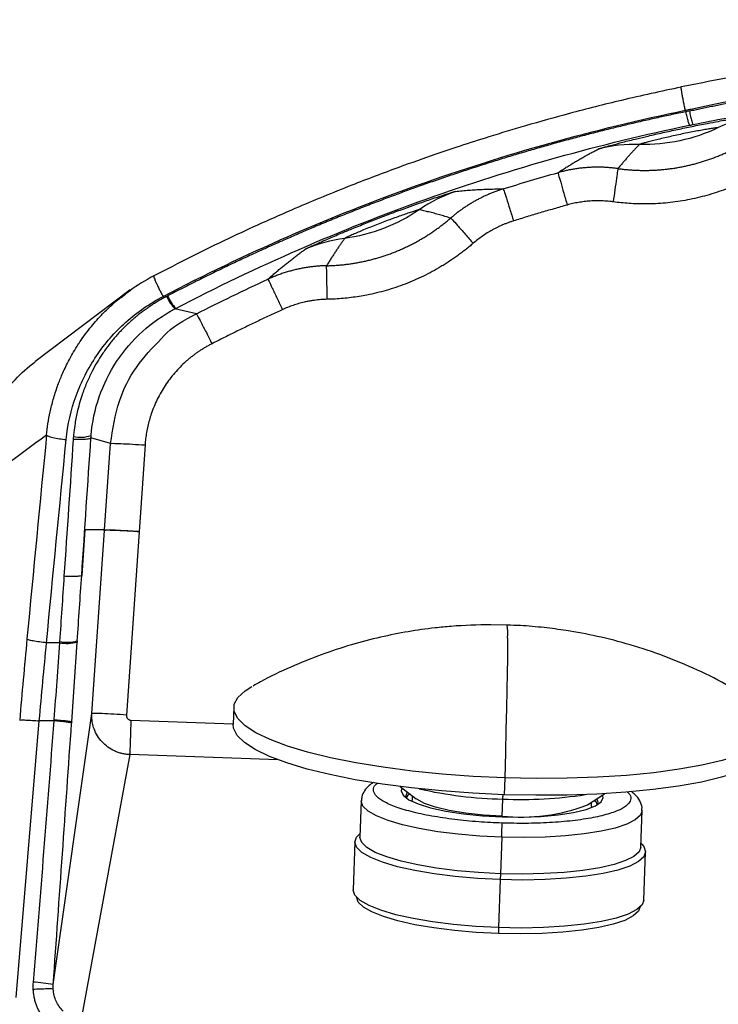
# Model space of a CAD drawing. Header units: millimetres. Extents: x 0 to 1118, y 0 to 864.
# Tile 41 of 67: x 508 to 579, y 466 to 565. Entities that reach past the tile are written whole.
import ezdxf

# ---------------------------------------------------------------- set-up
doc = ezdxf.new("R2010")
doc.units = ezdxf.units.MM
doc.layers.add('DIMENSIONS', color=140, linetype='Continuous', lineweight=25)
doc.styles.add('SLDTEXTSTYLE0', font='TXT', dxfattribs={"width": 0.75})
doc.dimstyles.new('SLDDIMSTYLE0', dxfattribs={"dimtxt": 10, "dimasz": 10, "dimexe": 0, "dimexo": 0.0625, "dimgap": 2.5, "dimtad": 0, "dimtih": 1, "dimtoh": 1, "dimdec": 1, "dimrnd": 1e-09, "dimzin": 4, "dimdsep": 46, "dimtxsty": 'SLDTEXTSTYLE0', "dimsah": 1, "dimcen": 0.09, "dimadec": 0, "dimazin": 1, "dimtfac": 1, "dimtdec": 1, "dimtofl": 0, "dimtmove": 0, "dimatfit": 3, "dimfxl": 0, "dimfrac": 2, "dimtolj": 1, "dimtzin": 12, "dimarcsym": 0})

# ---------------------------------------------------------------- blocks, each defined once
blk = doc.blocks.new('_D')
at = {"layer": 'DIMENSIONS'}
for p, q in [((182.515, 524.094), (182.515, 580.423)), ((592.475, 515.809), (592.475, 580.423)), ((370.87, 578.72), (367.823, 578.72)), ((367.823, 578.72), (367.823, 562.845)), ((404.12, 578.72), (407.167, 578.72)), ((407.167, 578.72), (407.167, 562.845)), ((182.515, 577.248), (362.746, 577.248)), ((592.475, 577.248), (412.244, 577.248)), ((367.823, 562.845), (370.87, 562.845)), ((407.167, 562.845), (404.12, 562.845))]:
    blk.add_line(p, q, dxfattribs=at)
for points in [[(182.515, 577.248), (192.515, 575.71), (192.515, 578.786)], [(592.475, 577.248), (582.475, 578.786), (582.475, 575.71)]]:
    blk.add_solid(points, dxfattribs=at)
at = {"layer": 'DIMENSIONS', "char_height": 10, "attachment_point": 1, "style": 'SLDTEXTSTYLE0'}
for s, insert in [('410.0', (370.87, 593.642)), ('16.14', (370.87, 575.736))]:
    blk.add_mtext(s, dxfattribs=dict(at, insert=insert))
blk = doc.blocks.new('_D_1')
at = {"layer": 'DIMENSIONS'}
for p, q in [((156.971, 563.392), (156.971, 616.423)), ((616.971, 565.118), (616.971, 616.423)), ((370.346, 614.72), (367.299, 614.72)), ((367.299, 614.72), (367.299, 598.845)), ((403.596, 614.72), (406.642, 614.72)), ((406.642, 614.72), (406.642, 598.845)), ((156.971, 613.248), (362.222, 613.248)), ((616.971, 613.248), (411.719, 613.248)), ((367.299, 598.845), (370.346, 598.845)), ((406.642, 598.845), (403.596, 598.845))]:
    blk.add_line(p, q, dxfattribs=at)
for points in [[(156.971, 613.248), (166.971, 611.71), (166.971, 614.787)], [(616.971, 613.248), (606.971, 614.787), (606.971, 611.71)]]:
    blk.add_solid(points, dxfattribs=at)
at = {"layer": 'DIMENSIONS', "char_height": 10, "attachment_point": 1, "style": 'SLDTEXTSTYLE0'}
for s, insert in [('460.0', (370.346, 629.642)), ('18.11', (370.346, 611.736))]:
    blk.add_mtext(s, dxfattribs=dict(at, insert=insert))

msp = doc.modelspace()

# ---------------------------------------------------------------- linework, layer by layer
for p, q in [((519.687, 538.071), (510.021, 530.781)), ((526.384, 535.65), (524.212, 536.15)), ((517.689, 522.501), (515.693, 523.063)), ((517.084, 513.734), (517.689, 522.501)), ((521.18, 522.35), (520.574, 513.554)), ((515.083, 513.734), (514.759, 509.124)), ((516.985, 513.734), (515.083, 513.734)), ((515.8, 495.104), (517.081, 513.676)), ((516.985, 513.734), (517.084, 513.734)), ((517.081, 513.676), (516.985, 513.734)), ((520.574, 513.554), (519.291, 494.954)), ((557.896, 504.063), (556.24, 504.113)), ((512.514, 502.4), (512.507, 502.283)), ((514.31, 502.466), (514.302, 502.349)), ((512.507, 502.283), (511.195, 502.283)), ((530.176, 495.736), (530.117, 494.024)), ((511.874, 467.604), (515.8, 495.104)), ((519.748, 494.435), (530.118, 494.075)), ((508.104, 466.305), (510.46, 494.363)), ((511.926, 494.363), (510.46, 494.363)), ((513.745, 494.27), (513.736, 494.142)), ((519.629, 490.935), (514.721, 464.087)), ((534.666, 490.413), (519.629, 490.935)), ((557.66, 488.586), (557.6, 486.874)), ((547.042, 487.699), (548.685, 486.439)), ((548.274, 486.754), (548.259, 486.322)), ((557.379, 484.703), (557.466, 486.433)), ((566.031, 485.833), (567.758, 486.976)), ((543.104, 486.258), (542.974, 482.558)), ((548.277, 486.176), (548.259, 486.322)), ((566.448, 485.687), (566.42, 485.542)), ((566.448, 485.687), (566.463, 486.119)), ((557.377, 484.622), (557.379, 484.703)), ((571.457, 481.563), (571.586, 485.263)), ((542.987, 482.933), (542.883, 482.84)), ((557.345, 482.553), (557.216, 478.853)), ((542.458, 482.088), (542.288, 477.219)), ((571.568, 481.838), (571.47, 481.938)), ((571.77, 476.19), (571.94, 481.059)), ((557.216, 478.853), (557.199, 478.254)), ((557.199, 478.254), (557.029, 473.385)), ((557.026, 473.385), (557.005, 472.782))]:
    msp.add_line(p, q)
at = {"flags": 128}
for points in [[(557.94, 502.802), (557.935, 501.854), (557.922, 500.654), (557.9, 499.207), (557.868, 497.521), (557.829, 495.606), (557.78, 493.47), (557.724, 491.126), (557.66, 488.586)], [(557.66, 488.586), (554.469, 488.734), (551.321, 488.963), (548.26, 489.271), (545.325, 489.654), (542.557, 490.105), (539.993, 490.62), (537.668, 491.191), (535.614, 491.811), (533.858, 492.47), (532.423, 493.161), (531.33, 493.874), (530.593, 494.599), (530.222, 495.326), (530.222, 496.046), (530.593, 496.748), (531.33, 497.424), (532.018, 497.855)], [(583.453, 496.059), (583.989, 495.679), (584.726, 494.954), (585.097, 494.226), (585.097, 493.507), (584.726, 492.804), (583.989, 492.128), (582.896, 491.488), (581.462, 490.892), (579.705, 490.349), (577.651, 489.866), (575.326, 489.449), (572.762, 489.104), (569.995, 488.836), (567.06, 488.648), (563.998, 488.543), (560.85, 488.523), (557.66, 488.586)], [(557.6, 486.874), (554.409, 487.022), (551.262, 487.251), (548.2, 487.559), (545.265, 487.942), (542.497, 488.393), (539.933, 488.908), (537.609, 489.479), (535.554, 490.099), (533.798, 490.758), (532.364, 491.449), (531.27, 492.162), (530.533, 492.886), (530.162, 493.614), (530.117, 494.024)], [(585.083, 492.104), (585.037, 491.795), (584.666, 491.092), (583.929, 490.416), (582.836, 489.776), (581.402, 489.18), (579.646, 488.637), (577.591, 488.154), (575.266, 487.737), (572.703, 487.392), (569.935, 487.124), (567, 486.936), (563.938, 486.831), (560.791, 486.81), (557.6, 486.874)], [(547.225, 487.559), (547.142, 487.269), (547.338, 486.812), (547.921, 486.36), (548.868, 485.93), (550.142, 485.538), (551.694, 485.2), (553.465, 484.928), (555.387, 484.733), (557.386, 484.622)], [(547.771, 487.14), (547.624, 486.765), (547.692, 486.504)], [(548.023, 486.947), (547.796, 486.749), (547.666, 486.562)], [(557.379, 484.703), (555.489, 484.811), (553.68, 485.003), (552.034, 485.272), (550.621, 485.605), (549.503, 485.989), (548.73, 486.406), (548.685, 486.439)], [(557.386, 484.622), (559.384, 484.6), (561.306, 484.668), (563.077, 484.822), (564.629, 485.058), (565.903, 485.365), (566.85, 485.733), (567.433, 486.146), (567.63, 486.59), (567.566, 486.849)], [(567.026, 485.829), (567.113, 486.119), (566.992, 486.469)], [(557.345, 482.553), (555.117, 482.667), (552.944, 482.856), (550.879, 483.117), (548.974, 483.443), (547.274, 483.827), (545.823, 484.257), (544.655, 484.725), (543.8, 485.219), (543.278, 485.725), (543.103, 486.233), (543.104, 486.262)], [(567.056, 485.885), (566.91, 486.115), (566.726, 486.293)], [(571.586, 485.26), (571.411, 484.793), (570.89, 484.321), (570.034, 483.884), (568.867, 483.493), (567.415, 483.159), (565.716, 482.888), (563.81, 482.689), (561.746, 482.564), (559.573, 482.519), (557.345, 482.553)], [(557.199, 478.254), (554.893, 478.371), (552.643, 478.567), (550.506, 478.837), (548.534, 479.175), (546.775, 479.571), (545.273, 480.017), (544.064, 480.502), (543.179, 481.012), (542.639, 481.537), (542.457, 482.062), (542.639, 482.576), (542.883, 482.84)], [(557.216, 478.853), (554.988, 478.966), (552.815, 479.156), (550.75, 479.417), (548.845, 479.743), (547.145, 480.126), (545.694, 480.557), (544.526, 481.025), (543.671, 481.518), (543.149, 482.025), (542.974, 482.532), (542.974, 482.558)], [(571.568, 481.838), (571.759, 481.61), (571.94, 481.085), (571.759, 480.571), (571.219, 480.083), (570.333, 479.631), (569.125, 479.227), (567.622, 478.88), (565.863, 478.6), (563.891, 478.394), (561.754, 478.265), (559.505, 478.218), (557.199, 478.254)], [(571.457, 481.563), (571.282, 481.092), (570.76, 480.62), (569.905, 480.184), (568.737, 479.793), (567.286, 479.459), (565.587, 479.188), (563.681, 478.988), (561.617, 478.864), (559.444, 478.819), (557.216, 478.853)], [(557.029, 473.385), (554.723, 473.502), (552.473, 473.698), (550.336, 473.968), (548.364, 474.306), (546.605, 474.703), (545.103, 475.149), (543.894, 475.633), (543.009, 476.143), (542.469, 476.668), (542.287, 477.193), (542.288, 477.219)], [(557.005, 472.782), (554.753, 472.896), (552.558, 473.088), (550.471, 473.352), (548.546, 473.681), (546.828, 474.068), (545.362, 474.504), (544.182, 474.977), (543.318, 475.475), (542.79, 475.987), (542.613, 476.5), (542.614, 476.525)], [(571.396, 475.52), (571.219, 475.045), (570.692, 474.568), (569.828, 474.126), (568.648, 473.732), (567.181, 473.394), (565.464, 473.12), (563.538, 472.918), (561.452, 472.793), (559.256, 472.747), (557.005, 472.782)], [(571.77, 476.19), (571.589, 475.703), (571.049, 475.214), (570.163, 474.762), (568.955, 474.358), (567.452, 474.011), (565.693, 473.731), (563.721, 473.525), (561.584, 473.396), (559.335, 473.349), (557.029, 473.385)]]:
    msp.add_lwpolyline(points, dxfattribs=at)
for centre, radius, start, end in [((527.495, 539.207), 4.486, 203.43182, 222.94981), ((527.591, 539.254), 4.487, 203.40368, 222.91486), ((514.608, 526.443), 3.317, 258.00037, 289.43354), ((552.613, 503.264), 5.347, 355.04614, 8.84267), ((513.247, 506.879), 4.538, 260.71191, 283.54442), ((513.24, 506.769), 4.546, 260.71729, 283.51104), ((558.249, 528.068), 41.642, 257.11953, 268.92197), ((559.376, 528.598), 42.208, 267.40588, 278.7844), ((506.348, 488.846), 51.175, 357.29755, 357.79603), ((559.33, 503.458), 18.856, 264.06305, 290.81765), ((482.72, 485.39), 74.679, 357.82316, 358.92738), ((509.269, 454.757), 13.108, 78.53994, 87.56118)]:
    msp.add_arc(centre, radius, start, end)
for points, knots in [([(575.56, 558.698), (577.016, 558.989), (579.96, 559.578), (584.401, 560.328), (588.829, 560.976), (593.155, 561.503), (597.278, 561.91), (601.077, 562.2), (604.459, 562.388), (607.34, 562.492), (609.666, 562.534), (611.366, 562.532), (612.37, 562.51), (612.584, 562.487), (612.65, 562.48)], [0, 0, 0, 0, 0.0832126, 0.1682147, 0.2549021, 0.34407, 0.4343624, 0.5252143, 0.6157742, 0.7053522, 0.793487, 0.8789928, 0.9628835, 1, 1, 1, 1]), ([(575.965, 556.302), (576.161, 556.345), (576.557, 556.432), (577.157, 556.561), (577.769, 556.691), (578.393, 556.822), (579.028, 556.953), (579.674, 557.084), (580.331, 557.216), (580.998, 557.347), (581.675, 557.478), (582.363, 557.609), (583.059, 557.739), (583.765, 557.869), (584.48, 557.997), (585.202, 558.125), (585.933, 558.251), (586.672, 558.376), (587.417, 558.5), (588.169, 558.622), (588.927, 558.742), (589.914, 558.895), (591.183, 559.085), (592.779, 559.312), (594.532, 559.547), (597.235, 559.886), (599.906, 560.177), (602.901, 560.463), (605.377, 560.667), (607.837, 560.837), (609.814, 560.95), (611.092, 561.011), (611.895, 561.045), (612.374, 561.063), (612.811, 561.079), (613.204, 561.091), (613.554, 561.102), (613.862, 561.109), (614.128, 561.115), (614.353, 561.119), (614.539, 561.122), (614.684, 561.122), (614.794, 561.122), (614.835, 561.12), (614.856, 561.119)], [0, 0, 0, 0, 0.010271, 0.020738, 0.031401, 0.04226, 0.053313, 0.064562, 0.076004, 0.087639, 0.099466, 0.111485, 0.123695, 0.136097, 0.148691, 0.161478, 0.174457, 0.18763, 0.200996, 0.214555, 0.228308, 0.242253, 0.268596, 0.298566, 0.332163, 0.369387, 0.458423, 0.498922, 0.571346, 0.63834, 0.699905, 0.756022, 0.777559, 0.798877, 0.819976, 0.840856, 0.861518, 0.881962, 0.90219, 0.922202, 0.941992, 0.961557, 0.980894, 1, 1, 1, 1]), ([(576.375, 556.233), (576.57, 556.275), (576.963, 556.359), (577.555, 556.485), (578.155, 556.61), (578.761, 556.735), (579.373, 556.86), (579.991, 556.983), (580.616, 557.107), (581.246, 557.229), (581.882, 557.351), (582.523, 557.471), (584.066, 557.756), (586.596, 558.197), (589.419, 558.644), (591.702, 558.975), (593.935, 559.281), (596.673, 559.622), (599.776, 559.959), (602.682, 560.23), (605.346, 560.442), (607.756, 560.601), (609.827, 560.714), (611.573, 560.788), (612.951, 560.834), (613.766, 560.852), (614.211, 560.859), (614.44, 560.861), (614.629, 560.862), (614.777, 560.861), (614.889, 560.859), (614.931, 560.857), (614.952, 560.856)], [0, 0, 0, 0, 0.010267, 0.020645, 0.031136, 0.041739, 0.052454, 0.063281, 0.074221, 0.085274, 0.096438, 0.107715, 0.119103, 0.178018, 0.242361, 0.272877, 0.305552, 0.369576, 0.434219, 0.499191, 0.564175, 0.628853, 0.695008, 0.756262, 0.819617, 0.880057, 0.90054, 0.920836, 0.940937, 0.960836, 0.980526, 1, 1, 1, 1]), ([(575.549, 558.656), (573.525, 558.219), (569.732, 557.399), (564.47, 556.058), (559.995, 554.809), (556.297, 553.691), (553.275, 552.722), (550.229, 551.698), (546.563, 550.399), (541.785, 548.586), (536.017, 546.209), (529.293, 543.193), (524.583, 540.791), (522.06, 539.505)], [0, 0, 0, 0, 0.10885, 0.204011, 0.285466, 0.353205, 0.407227, 0.45247, 0.522296, 0.611957, 0.721457, 0.850805, 1, 1, 1, 1]), ([(575.55, 558.655), (575.55, 558.656), (575.547, 558.699), (575.554, 558.698), (575.56, 558.698)], [0, 0, 0, 0, 0.02469, 1, 1, 1, 1]), ([(575.965, 556.302), (575.936, 556.434), (575.877, 556.709), (575.79, 557.141), (575.707, 557.575), (575.636, 557.975), (575.584, 558.302), (575.553, 558.541), (575.551, 558.618), (575.55, 558.655)], [0, 0, 0, 0, 0.128896, 0.268033, 0.414946, 0.56608, 0.717214, 0.864126, 1, 1, 1, 1]), ([(576.72, 554.856), (578.97, 555.317), (581.237, 555.738), (585.707, 556.484), (587.909, 556.809), (592.164, 557.363), (594.217, 557.592), (598.103, 557.966), (599.936, 558.11), (603.32, 558.329), (604.87, 558.404), (607.628, 558.504), (608.835, 558.529), (610.85, 558.547), (611.657, 558.541), (612.82, 558.511), (613.175, 558.488), (613.287, 558.461)], [0, 0, 0, 0, 0.125, 0.125, 0.25, 0.25, 0.375, 0.375, 0.5, 0.5, 0.625, 0.625, 0.75, 0.75, 0.875, 0.875, 1, 1, 1, 1]), ([(523.002, 537.413), (531.322, 541.763), (539.949, 545.537), (557.659, 551.855), (566.745, 554.4), (575.965, 556.302)], [0, 0, 0, 0, 0.5, 0.5, 1, 1, 1, 1]), ([(576.035, 556.159), (575.559, 556.06), (574.606, 555.861), (573.174, 555.549), (571.737, 555.226), (570.293, 554.89), (568.844, 554.541), (567.39, 554.18), (565.93, 553.806), (564.465, 553.419), (562.994, 553.018), (561.519, 552.605), (560.039, 552.178), (558.554, 551.737), (557.065, 551.282), (555.571, 550.813), (554.073, 550.331), (552.57, 549.834), (551.064, 549.322), (549.554, 548.796), (548.041, 548.255), (546.523, 547.699), (545.003, 547.128), (543.479, 546.542), (541.953, 545.941), (540.423, 545.324), (538.891, 544.691), (537.357, 544.043), (535.82, 543.379), (534.282, 542.698), (532.741, 542.001), (531.199, 541.288), (529.655, 540.559), (528.11, 539.812), (526.564, 539.049), (525.016, 538.27), (523.988, 537.738), (523.473, 537.471)], [0, 0, 0, 0, 0.025996, 0.052143, 0.078443, 0.104895, 0.131498, 0.158253, 0.185159, 0.212216, 0.239425, 0.266785, 0.294297, 0.32196, 0.349775, 0.377742, 0.40586, 0.434129, 0.462549, 0.491122, 0.519845, 0.54872, 0.577746, 0.606924, 0.636253, 0.665733, 0.695365, 0.725147, 0.755081, 0.785167, 0.815403, 0.845792, 0.876331, 0.907022, 0.937864, 0.968857, 1, 1, 1, 1]), ([(567.163, 552.378), (567.169, 552.38), (567.181, 552.386), (567.212, 552.398), (567.254, 552.412), (567.307, 552.43), (567.372, 552.45), (567.449, 552.474), (567.538, 552.501), (567.64, 552.53), (567.754, 552.563), (568.01, 552.636), (568.56, 552.787), (569.602, 553.061), (570.886, 553.381), (572.271, 553.712), (573.661, 554.03), (575.172, 554.36), (576.687, 554.674), (578.087, 554.95), (579.486, 555.213), (580.789, 555.443), (581.851, 555.618), (582.45, 555.709), (582.761, 555.753), (582.936, 555.777), (583.076, 555.795), (583.181, 555.806), (583.256, 555.813), (583.281, 555.813), (583.293, 555.813)], [0, 0, 0, 0, 0.011849, 0.023841, 0.035976, 0.048254, 0.060675, 0.073243, 0.085957, 0.098822, 0.111839, 0.125012, 0.178062, 0.250093, 0.323199, 0.375119, 0.439615, 0.500005, 0.560423, 0.624889, 0.676918, 0.749921, 0.822036, 0.874994, 0.896866, 0.918309, 0.939336, 0.959957, 0.980177, 1, 1, 1, 1]), ([(576.399, 554.789), (576.39, 554.79), (576.375, 554.819), (576.331, 554.946), (576.302, 555.044), (576.234, 555.299), (576.195, 555.455), (576.115, 555.796), (576.074, 555.979), (576.035, 556.159)], [0, 0, 0, 0, 0.25, 0.25, 0.5, 0.5, 0.75, 0.75, 1, 1, 1, 1]), ([(576.375, 556.233), (576.417, 556.036), (576.46, 555.84), (576.541, 555.488), (576.578, 555.332), (576.64, 555.086), (576.666, 554.996), (576.702, 554.881), (576.714, 554.856), (576.72, 554.856)], [0, 0, 0, 0, 0.25, 0.25, 0.5, 0.5, 0.75, 0.75, 1, 1, 1, 1]), ([(524.304, 536.198), (532.492, 540.476), (540.98, 544.188), (558.399, 550.406), (567.331, 552.913), (576.399, 554.789)], [0, 0, 0, 0, 0.5, 0.5, 1, 1, 1, 1]), ([(579.308, 554.538), (579.303, 554.538), (579.294, 554.539), (579.267, 554.537), (579.23, 554.533), (579.183, 554.528), (579.127, 554.521), (579.061, 554.513), (578.985, 554.502), (578.819, 554.478), (578.509, 554.431), (577.982, 554.343), (577.371, 554.235), (576.704, 554.11), (576.002, 553.972), (575.277, 553.821), (574.563, 553.665), (573.858, 553.503), (573.206, 553.348), (572.601, 553.196), (572.09, 553.064), (571.755, 552.971), (571.553, 552.914), (571.436, 552.878), (571.353, 552.851), (571.332, 552.842), (571.321, 552.837)], [0, 0, 0, 0, 0.017303, 0.034526, 0.051682, 0.068787, 0.085856, 0.102904, 0.119948, 0.137003, 0.2025, 0.266733, 0.327151, 0.386066, 0.443971, 0.499977, 0.558244, 0.613901, 0.675176, 0.733264, 0.799494, 0.863035, 0.897149, 0.930992, 0.965535, 1, 1, 1, 1]), ([(579.308, 554.538), (578.07, 553.943), (576.761, 553.495), (574.073, 552.923), (572.695, 552.798), (571.321, 552.837)], [0, 0, 0, 0, 0.5, 0.5, 1, 1, 1, 1]), ([(563.038, 549.968), (563.165, 550.05), (563.414, 550.212), (563.795, 550.453), (564.174, 550.689), (564.551, 550.918), (564.926, 551.143), (565.301, 551.361), (565.673, 551.575), (566.045, 551.783), (566.416, 551.985), (566.785, 552.182), (567.039, 552.313), (567.163, 552.378)], [0, 0, 0, 0, 0.107278, 0.211283, 0.312013, 0.40947, 0.503652, 0.594561, 0.682196, 0.766557, 0.847644, 0.925459, 1, 1, 1, 1]), ([(569.125, 550.387), (569.268, 550.369), (569.555, 550.331), (569.986, 550.287), (570.418, 550.252), (570.852, 550.226), (571.287, 550.21), (571.723, 550.203), (572.16, 550.205), (572.598, 550.218), (573.035, 550.24), (573.473, 550.271), (573.911, 550.313), (574.348, 550.364), (574.785, 550.425), (575.221, 550.496), (575.656, 550.576), (576.09, 550.666), (576.522, 550.767), (576.953, 550.877), (577.382, 550.996), (577.809, 551.126), (578.233, 551.265), (578.655, 551.414), (579.074, 551.573), (579.49, 551.742), (579.903, 551.92), (580.312, 552.107), (580.717, 552.305), (581.119, 552.511), (581.516, 552.727), (581.91, 552.952), (582.167, 553.11), (582.296, 553.189)], [0, 0, 0, 0, 0.031489, 0.063028, 0.094619, 0.126262, 0.157956, 0.189701, 0.221497, 0.253344, 0.285243, 0.317193, 0.349195, 0.381248, 0.413352, 0.445507, 0.477714, 0.509972, 0.542281, 0.574642, 0.607054, 0.639517, 0.672032, 0.704598, 0.737215, 0.769883, 0.802603, 0.835374, 0.868197, 0.901071, 0.933996, 0.966972, 1, 1, 1, 1]), ([(571.321, 552.837), (571.245, 552.759), (571.087, 552.599), (570.857, 552.356), (570.622, 552.103), (570.383, 551.841), (570.14, 551.568), (569.892, 551.287), (569.64, 550.995), (569.383, 550.694), (569.212, 550.491), (569.125, 550.387)], [0, 0, 0, 0, 0.091968, 0.188722, 0.290261, 0.396586, 0.507697, 0.623593, 0.744276, 0.869745, 1, 1, 1, 1]), ([(569.125, 550.387), (569.001, 550.404), (568.75, 550.436), (568.369, 550.473), (567.983, 550.501), (567.591, 550.519), (567.194, 550.527), (566.792, 550.525), (566.385, 550.511), (565.975, 550.486), (565.561, 550.45), (565.145, 550.401), (564.726, 550.34), (564.305, 550.267), (563.882, 550.181), (563.459, 550.083), (563.179, 550.007), (563.038, 549.968)], [0, 0, 0, 0, 0.061375, 0.123592, 0.186636, 0.250492, 0.315139, 0.380559, 0.446729, 0.513627, 0.581228, 0.649504, 0.71843, 0.787973, 0.858105, 0.928792, 1, 1, 1, 1]), ([(569.125, 550.388), (569.123, 550.377), (569.11, 550.296), (569.061, 549.958), (569.024, 549.701), (568.933, 549.049), (568.878, 548.656), (568.765, 547.836), (568.706, 547.411), (568.652, 547.012)], [0, 0, 0, 0, 0.25, 0.25, 0.5, 0.5, 0.75, 0.75, 1, 1, 1, 1]), ([(563.038, 549.968), (563.042, 549.964), (563.066, 549.89), (563.163, 549.568), (563.236, 549.319), (563.419, 548.684), (563.529, 548.3), (563.757, 547.497), (563.874, 547.08), (563.983, 546.69)], [0, 0, 0, 0, 0.25, 0.25, 0.5, 0.5, 0.75, 0.75, 1, 1, 1, 1]), ([(584.139, 550.306), (583.995, 550.218), (583.708, 550.042), (583.269, 549.791), (582.827, 549.548), (582.379, 549.315), (581.927, 549.092), (581.469, 548.879), (581.007, 548.676), (580.075, 548.289), (578.645, 547.785), (576.69, 547.28), (574.698, 546.945), (573.086, 546.816), (571.875, 546.792), (571.067, 546.804), (570.261, 546.844), (569.455, 546.911), (568.919, 546.979), (568.652, 547.012)], [0, 0, 0, 0, 0.031334, 0.06262, 0.093871, 0.125102, 0.156329, 0.187565, 0.218825, 0.250124, 0.375058, 0.499971, 0.624856, 0.749764, 0.799832, 0.84983, 0.899817, 0.949854, 1, 1, 1, 1]), ([(537.429, 542.207), (537.435, 542.211), (537.446, 542.218), (537.475, 542.235), (537.514, 542.256), (537.564, 542.281), (537.624, 542.311), (537.696, 542.346), (537.779, 542.386), (537.874, 542.431), (537.982, 542.481), (538.221, 542.592), (538.737, 542.825), (539.714, 543.254), (540.92, 543.766), (542.223, 544.304), (543.533, 544.831), (544.959, 545.388), (546.391, 545.931), (547.717, 546.419), (549.044, 546.893), (550.283, 547.321), (551.294, 547.657), (551.867, 547.84), (552.163, 547.932), (552.331, 547.983), (552.466, 548.022), (552.568, 548.05), (552.641, 548.068), (552.665, 548.072), (552.677, 548.074)], [0, 0, 0, 0, 0.011849, 0.02384, 0.035975, 0.048253, 0.060675, 0.073243, 0.085959, 0.098824, 0.111843, 0.125017, 0.17807, 0.250101, 0.32323, 0.375124, 0.439625, 0.500005, 0.560428, 0.624884, 0.676978, 0.749914, 0.822119, 0.874988, 0.896871, 0.918321, 0.939351, 0.95997, 0.980186, 1, 1, 1, 1]), ([(557.501, 548.328), (557.374, 548.287), (557.121, 548.206), (556.746, 548.071), (556.376, 547.928), (556.011, 547.776), (555.653, 547.615), (555.3, 547.446), (554.954, 547.268), (554.615, 547.083), (554.283, 546.89), (553.958, 546.691), (553.64, 546.484), (553.33, 546.272), (553.028, 546.053), (552.734, 545.828), (552.447, 545.599), (552.262, 545.442), (552.17, 545.363)], [0, 0, 0, 0, 0.065101, 0.129962, 0.194557, 0.258863, 0.322856, 0.386511, 0.449808, 0.512724, 0.575238, 0.637331, 0.698982, 0.760173, 0.820887, 0.881106, 0.940816, 1, 1, 1, 1]), ([(552.677, 548.074), (552.787, 548.086), (553.012, 548.11), (553.343, 548.142), (553.676, 548.172), (554.011, 548.198), (554.349, 548.223), (554.689, 548.244), (555.032, 548.263), (555.377, 548.28), (555.725, 548.295), (556.076, 548.306), (556.429, 548.315), (556.785, 548.322), (557.144, 548.327), (557.381, 548.327), (557.501, 548.328)], [0, 0, 0, 0, 0.057986, 0.118041, 0.180163, 0.244353, 0.310611, 0.378937, 0.449331, 0.521793, 0.596324, 0.672922, 0.751589, 0.832325, 0.915128, 1, 1, 1, 1]), ([(557.501, 548.328), (557.506, 548.324), (557.532, 548.251), (557.639, 547.931), (557.719, 547.685), (557.921, 547.055), (558.042, 546.674), (558.294, 545.878), (558.423, 545.465), (558.544, 545.078)], [0, 0, 0, 0, 0.25, 0.25, 0.5, 0.5, 0.75, 0.75, 1, 1, 1, 1]), ([(563.983, 546.69), (563.528, 546.562), (562.618, 546.304), (561.257, 545.905), (559.899, 545.498), (558.995, 545.218), (558.544, 545.078)], [0, 0, 0, 0, 0.250048, 0.500055, 0.750035, 1, 1, 1, 1]), ([(568.652, 547.012), (568.54, 547.027), (568.317, 547.055), (567.982, 547.086), (567.647, 547.107), (567.311, 547.118), (566.974, 547.12), (566.638, 547.111), (566.217, 547.088), (565.714, 547.041), (565.132, 546.955), (564.554, 546.841), (564.174, 546.741), (563.983, 546.69)], [0, 0, 0, 0, 0.071562, 0.142972, 0.214293, 0.285585, 0.35691, 0.428329, 0.499903, 0.625004, 0.749835, 0.874724, 1, 1, 1, 1]), ([(539.59, 540.531), (539.731, 540.535), (540.014, 540.542), (540.439, 540.565), (540.865, 540.597), (541.291, 540.638), (541.718, 540.689), (542.145, 540.748), (542.571, 540.818), (542.997, 540.896), (543.423, 540.985), (543.848, 541.082), (544.271, 541.19), (544.694, 541.307), (545.115, 541.434), (545.534, 541.57), (545.952, 541.716), (546.367, 541.872), (546.78, 542.038), (547.19, 542.213), (547.597, 542.398), (548.001, 542.593), (548.402, 542.797), (548.799, 543.011), (549.193, 543.234), (549.582, 543.467), (549.967, 543.71), (550.347, 543.962), (550.723, 544.224), (551.093, 544.494), (551.458, 544.774), (551.818, 545.063), (552.052, 545.263), (552.17, 545.363)], [0, 0, 0, 0, 0.030865, 0.061824, 0.092875, 0.124019, 0.155256, 0.186585, 0.218008, 0.249523, 0.281131, 0.312832, 0.344626, 0.376513, 0.408493, 0.440565, 0.47273, 0.504988, 0.537339, 0.569783, 0.60232, 0.634949, 0.667671, 0.700487, 0.733395, 0.766395, 0.799489, 0.832675, 0.865955, 0.899327, 0.932792, 0.966349, 1, 1, 1, 1]), ([(548.975, 546.212), (548.97, 546.211), (548.961, 546.21), (548.934, 546.204), (548.899, 546.195), (548.854, 546.182), (548.8, 546.167), (548.736, 546.148), (548.664, 546.126), (548.505, 546.076), (548.209, 545.982), (547.707, 545.813), (547.127, 545.613), (546.494, 545.387), (545.829, 545.143), (545.144, 544.882), (544.47, 544.619), (543.805, 544.352), (543.192, 544.099), (542.623, 543.857), (542.144, 543.647), (541.83, 543.505), (541.641, 543.418), (541.532, 543.365), (541.454, 543.326), (541.435, 543.313), (541.425, 543.307)], [0, 0, 0, 0, 0.0173, 0.034518, 0.051669, 0.068769, 0.085833, 0.102877, 0.119916, 0.136966, 0.202441, 0.266651, 0.327075, 0.385993, 0.443912, 0.499934, 0.558211, 0.613898, 0.675165, 0.733297, 0.799484, 0.863056, 0.897158, 0.931002, 0.965539, 1, 1, 1, 1]), ([(548.975, 546.212), (547.855, 545.439), (546.643, 544.8), (544.102, 543.822), (542.774, 543.485), (541.425, 543.307)], [0, 0, 0, 0, 0.5, 0.5, 1, 1, 1, 1]), ([(552.17, 545.363), (551.976, 545.421), (551.6, 545.535), (551.037, 545.697), (550.497, 545.846), (549.975, 545.982), (549.475, 546.104), (549.138, 546.177), (548.975, 546.212)], [0, 0, 0, 0, 0.194231, 0.377436, 0.549615, 0.710769, 0.860897, 1, 1, 1, 1]), ([(552.17, 545.363), (552.182, 545.359), (552.242, 545.301), (552.478, 545.049), (552.655, 544.855), (553.097, 544.36), (553.362, 544.061), (553.91, 543.435), (554.192, 543.11), (554.455, 542.806)], [0, 0, 0, 0, 0.25, 0.25, 0.5, 0.5, 0.75, 0.75, 1, 1, 1, 1]), ([(558.544, 545.078), (558.437, 545.044), (558.223, 544.975), (557.906, 544.86), (557.593, 544.737), (557.285, 544.605), (556.98, 544.463), (556.679, 544.313), (556.308, 544.114), (555.873, 543.857), (555.382, 543.532), (554.907, 543.184), (554.606, 542.932), (554.455, 542.806)], [0, 0, 0, 0, 0.071614, 0.143066, 0.214419, 0.285732, 0.357068, 0.428488, 0.500052, 0.625163, 0.749971, 0.874807, 1, 1, 1, 1]), ([(541.425, 543.307), (541.36, 543.218), (541.226, 543.034), (541.031, 542.757), (540.833, 542.47), (540.633, 542.172), (540.43, 541.863), (540.224, 541.545), (540.015, 541.216), (539.802, 540.876), (539.661, 540.647), (539.59, 540.531)], [0, 0, 0, 0, 0.091502, 0.187906, 0.289212, 0.395421, 0.506531, 0.622545, 0.74346, 0.869279, 1, 1, 1, 1]), ([(554.455, 542.806), (554.327, 542.696), (554.07, 542.477), (553.676, 542.16), (553.277, 541.85), (552.871, 541.55), (552.459, 541.259), (552.04, 540.977), (551.615, 540.703), (550.754, 540.175), (549.42, 539.452), (547.566, 538.647), (545.65, 538.004), (544.077, 537.624), (542.884, 537.411), (542.084, 537.296), (541.28, 537.21), (540.473, 537.15), (539.933, 537.133), (539.663, 537.124)], [0, 0, 0, 0, 0.031336, 0.062623, 0.093875, 0.125108, 0.156336, 0.187574, 0.218836, 0.250136, 0.375072, 0.499988, 0.624872, 0.749778, 0.799843, 0.849838, 0.899823, 0.949857, 1, 1, 1, 1]), ([(533.639, 539.164), (533.754, 539.265), (533.98, 539.465), (534.328, 539.765), (534.673, 540.058), (535.018, 540.346), (535.363, 540.628), (535.707, 540.905), (536.05, 541.175), (536.393, 541.44), (536.736, 541.7), (537.078, 541.954), (537.314, 542.124), (537.429, 542.207)], [0, 0, 0, 0, 0.107677, 0.212, 0.312969, 0.410585, 0.504847, 0.595756, 0.683311, 0.767512, 0.848361, 0.925857, 1, 1, 1, 1]), ([(539.59, 540.531), (539.457, 540.527), (539.188, 540.519), (538.782, 540.494), (538.371, 540.458), (537.954, 540.409), (537.533, 540.348), (537.108, 540.273), (536.679, 540.186), (536.247, 540.084), (535.813, 539.968), (535.378, 539.838), (534.941, 539.692), (534.505, 539.532), (534.07, 539.357), (533.783, 539.228), (533.639, 539.164)], [0, 0, 0, 0, 0.065002, 0.131089, 0.198242, 0.266443, 0.335669, 0.405895, 0.477095, 0.549239, 0.622297, 0.696233, 0.771012, 0.846593, 0.922937, 1, 1, 1, 1]), ([(539.663, 537.124), (539.655, 537.524), (539.646, 537.952), (539.628, 538.778), (539.62, 539.174), (539.606, 539.833), (539.6, 540.094), (539.592, 540.437), (539.59, 540.52), (539.59, 540.531)], [0, 0, 0, 0, 0.25, 0.25, 0.5, 0.5, 0.75, 0.75, 1, 1, 1, 1]), ([(522.061, 539.494), (521.234, 539.036), (520.06, 538.386), (519.046, 537.516), (518.747, 537.259)], [0, 0, 0, 0, 0.704099, 1, 1, 1, 1]), ([(522.062, 539.501), (522.062, 539.499), (522.056, 539.482), (522.085, 539.372), (522.156, 539.164), (522.279, 538.87), (522.437, 538.52), (522.62, 538.143), (522.811, 537.768), (522.94, 537.528), (523.002, 537.413)], [0, 0, 0, 0, 0.0158929, 0.154137, 0.2990849, 0.4473378, 0.5950039, 0.7382815, 0.874009, 1, 1, 1, 1]), ([(533.639, 539.163), (533.645, 539.161), (533.681, 539.092), (533.83, 538.79), (533.943, 538.556), (534.226, 537.957), (534.396, 537.595), (534.749, 536.836), (534.93, 536.443), (535.1, 536.075)], [0, 0, 0, 0, 0.25, 0.25, 0.5, 0.5, 0.75, 0.75, 1, 1, 1, 1]), ([(511.197, 523.369), (511.24, 523.744), (511.328, 524.524), (511.553, 525.727), (511.869, 527.004), (512.201, 528.038), (512.498, 528.832), (512.724, 529.39), (512.996, 530.004), (513.454, 530.948), (513.944, 531.822), (514.379, 532.506), (514.528, 532.732), (514.936, 533.342), (515.677, 534.34), (516.808, 535.605), (518.102, 536.868), (519.099, 537.609), (519.7, 538.055)], [0, 0, 0, 0, 0.064772, 0.134751, 0.209988, 0.290489, 0.320992, 0.355436, 0.393839, 0.436214, 0.535535, 0.565368, 0.575307, 0.581926, 0.69111, 0.787939, 0.872279, 1, 1, 1, 1]), ([(513.185, 522.897), (513.334, 524.406), (513.672, 525.899), (514.704, 528.754), (515.399, 530.117), (517.101, 532.637), (518.109, 533.793), (520.382, 535.826), (521.646, 536.704), (523.002, 537.413)], [0, 0, 0, 0, 0.25, 0.25, 0.5, 0.5, 0.75, 0.75, 1, 1, 1, 1]), ([(523.379, 537.423), (523.253, 537.356), (522.997, 537.22), (522.618, 537.004), (522.237, 536.775), (521.855, 536.532), (521.474, 536.275), (521.093, 536.004), (520.713, 535.718), (520.336, 535.417), (519.961, 535.101), (519.589, 534.77), (519.221, 534.423), (518.858, 534.061), (518.501, 533.682), (518.15, 533.288), (517.806, 532.877), (517.471, 532.45), (517.144, 532.007), (516.757, 531.447), (516.305, 530.728), (515.793, 529.804), (515.288, 528.739), (514.771, 527.414), (514.355, 525.995), (514.093, 524.679), (513.973, 523.793), (513.932, 523.347), (513.919, 523.198)], [0, 0, 0, 0, 0.023956, 0.048348, 0.073176, 0.098438, 0.124133, 0.150263, 0.176828, 0.203826, 0.231258, 0.259124, 0.287424, 0.316157, 0.345323, 0.374922, 0.404955, 0.43542, 0.466319, 0.49765, 0.550043, 0.60934, 0.675537, 0.748631, 0.849148, 0.924551, 0.974838, 1, 1, 1, 1]), ([(539.663, 537.124), (539.551, 537.121), (539.326, 537.114), (538.99, 537.092), (538.655, 537.061), (538.321, 537.019), (537.989, 536.968), (537.658, 536.907), (537.245, 536.818), (536.756, 536.693), (536.193, 536.517), (535.639, 536.314), (535.28, 536.155), (535.1, 536.075)], [0, 0, 0, 0, 0.071557, 0.142964, 0.214281, 0.28557, 0.356892, 0.42831, 0.499883, 0.624987, 0.749822, 0.874717, 1, 1, 1, 1]), ([(515.712, 523.315), (515.822, 524.646), (516.099, 525.964), (516.971, 528.489), (517.566, 529.696), (519.04, 531.928), (519.919, 532.953), (521.909, 534.751), (523.019, 535.526), (524.212, 536.15)], [0, 0, 0, 0, 0.25, 0.25, 0.5, 0.5, 0.75, 0.75, 1, 1, 1, 1]), ([(522.84, 533.143), (522.906, 533.219), (523.848, 534.324), (525.161, 535.011), (526.384, 535.65)], [0, 0, 0, 0, 0.069288, 1, 1, 1, 1]), ([(526.384, 535.65), (526.391, 535.648), (526.431, 535.581), (526.592, 535.286), (526.715, 535.056), (527.023, 534.469), (527.207, 534.114), (527.591, 533.37), (527.788, 532.984), (527.972, 532.623)], [0, 0, 0, 0, 0.25, 0.25, 0.5, 0.5, 0.75, 0.75, 1, 1, 1, 1]), ([(535.1, 536.075), (534.7, 535.891), (533.902, 535.522), (532.709, 534.958), (531.519, 534.387), (530.333, 533.808), (529.15, 533.221), (528.365, 532.823), (527.972, 532.623)], [0, 0, 0, 0, 0.166562, 0.333156, 0.49979, 0.66647, 0.833204, 1, 1, 1, 1]), ([(517.689, 522.501), (517.91, 523.954), (518.324, 526.674), (520.157, 530.354), (521.943, 532.21), (522.84, 533.143)], [0, 0, 0, 0, 0.363139, 0.680015, 1, 1, 1, 1]), ([(527.972, 532.623), (527.866, 532.568), (527.654, 532.458), (527.343, 532.282), (527.037, 532.098), (526.737, 531.905), (526.443, 531.703), (526.154, 531.494), (525.872, 531.275), (525.595, 531.049), (525.009, 530.541), (524.169, 529.689), (523.195, 528.402), (522.392, 527.002), (521.901, 525.807), (521.614, 524.884), (521.455, 524.26), (521.329, 523.63), (521.234, 522.993), (521.198, 522.565), (521.18, 522.35)], [0, 0, 0, 0, 0.0278567, 0.0556356, 0.0833591, 0.1110503, 0.1387319, 0.1664268, 0.1941579, 0.2219481, 0.2498198, 0.3748092, 0.4998334, 0.6248476, 0.749925, 0.8000605, 0.8500023, 0.8998838, 0.9498386, 1, 1, 1, 1]), ([(502.469, 516.775), (502.546, 517.427), (502.709, 518.82), (503.155, 520.578), (503.662, 522.076), (504.152, 523.267), (504.748, 524.484), (505.789, 526.287), (507.337, 528.315), (508.951, 529.954), (509.856, 530.634), (510.032, 530.766)], [0, 0, 0, 0, 0.120371, 0.257185, 0.331789, 0.410507, 0.493338, 0.580281, 0.792222, 0.959712, 1, 1, 1, 1]), ([(511.198, 523.369), (511.21, 523.332), (511.268, 523.289), (511.486, 523.197), (511.647, 523.148), (512.037, 523.058), (512.265, 523.016), (512.731, 522.946), (512.967, 522.918), (513.185, 522.897)], [0, 0, 0, 0, 0.25, 0.25, 0.5, 0.5, 0.75, 0.75, 1, 1, 1, 1]), ([(515.693, 523.063), (515.687, 523.032), (515.644, 523.001), (515.463, 522.949), (515.325, 522.927), (514.976, 522.899), (514.767, 522.893), (514.331, 522.896), (514.107, 522.905), (513.898, 522.919)], [0, 0, 0, 0, 0.25, 0.25, 0.5, 0.5, 0.75, 0.75, 1, 1, 1, 1]), ([(517.689, 522.501), (517.697, 522.511), (517.779, 522.517), (518.128, 522.515), (518.396, 522.507), (519.074, 522.478), (519.483, 522.456), (520.334, 522.407), (520.773, 522.378), (521.18, 522.35)], [0, 0, 0, 0, 0.25, 0.25, 0.5, 0.5, 0.75, 0.75, 1, 1, 1, 1]), ([(520.574, 513.554), (520.512, 513.558), (520.389, 513.565), (520.205, 513.576), (520.023, 513.586), (519.844, 513.596), (519.668, 513.606), (519.497, 513.615), (519.33, 513.624), (519.169, 513.632), (519.014, 513.639), (518.866, 513.646), (518.724, 513.652), (518.59, 513.658), (518.463, 513.663), (518.344, 513.668), (518.232, 513.672), (518.079, 513.678), (517.893, 513.684), (517.687, 513.689), (517.507, 513.693), (517.357, 513.694), (517.238, 513.693), (517.151, 513.689), (517.096, 513.684), (517.086, 513.679), (517.081, 513.676)], [0, 0, 0, 0, 0.034092, 0.068114, 0.101991, 0.135654, 0.169031, 0.202053, 0.234655, 0.266773, 0.298348, 0.329325, 0.359652, 0.389283, 0.418176, 0.446294, 0.473604, 0.500078, 0.562177, 0.625029, 0.68832, 0.751721, 0.814903, 0.877544, 0.939336, 1, 1, 1, 1]), ([(517.085, 513.734), (517.087, 513.735), (517.091, 513.738), (517.111, 513.742), (517.14, 513.745), (517.177, 513.747), (517.222, 513.749), (517.273, 513.749), (517.329, 513.749), (517.39, 513.749), (517.453, 513.748), (517.518, 513.747), (517.584, 513.745), (517.65, 513.743), (517.715, 513.741), (517.778, 513.739), (517.838, 513.737), (517.894, 513.735), (517.947, 513.733), (517.995, 513.731), (518.038, 513.729), (518.075, 513.728), (518.107, 513.726), (518.347, 513.716), (518.725, 513.698), (519.296, 513.665), (519.685, 513.639), (519.993, 513.617), (520.159, 513.604), (520.274, 513.594), (520.357, 513.586), (520.423, 513.583), (520.475, 513.58), (520.526, 513.572), (520.558, 513.56), (520.574, 513.554)], [0, 0, 0, 0, 0.035764, 0.070821, 0.105054, 0.138352, 0.170611, 0.201739, 0.23165, 0.260267, 0.287524, 0.313363, 0.337734, 0.360596, 0.381914, 0.401661, 0.419815, 0.43636, 0.451282, 0.464574, 0.476227, 0.48624, 0.494608, 0.501331, 0.673363, 0.751363, 0.851128, 0.89846, 0.925486, 0.944048, 0.962417, 0.97162, 0.980849, 0.990944, 1, 1, 1, 1]), ([(514.759, 509.124), (514.753, 509.1), (514.71, 509.075), (514.529, 509.035), (514.391, 509.02), (514.043, 509.002), (513.833, 509), (513.397, 509.008), (513.172, 509.019), (512.963, 509.033)], [0, 0, 0, 0, 0.25, 0.25, 0.5, 0.5, 0.75, 0.75, 1, 1, 1, 1]), ([(556.24, 504.113), (554.9, 504.084), (553.01, 504.042), (550.22, 503.764), (547.828, 503.427), (544.994, 502.862), (542.046, 502.09), (539, 501.088), (535.928, 499.83), (533.624, 498.759), (532.391, 498.042), (532.142, 497.897)], [0, 0, 0, 0, 0.159714, 0.225349, 0.334289, 0.447771, 0.569832, 0.697579, 0.82985, 0.965721, 1, 1, 1, 1]), ([(583.336, 496.119), (582.393, 496.708), (580.404, 497.95), (577.212, 499.547), (573.839, 500.962), (570.44, 502.098), (567.123, 502.952), (564.2, 503.502), (561.598, 503.839), (559.599, 504.027), (558.343, 504.054), (557.896, 504.063)], [0, 0, 0, 0, 0.1235477, 0.2605585, 0.3963646, 0.5299369, 0.6585982, 0.776895, 0.86034, 0.9502719, 1, 1, 1, 1]), ([(511.195, 502.283), (510.967, 502.304), (510.723, 502.331), (510.248, 502.395), (510.02, 502.431), (509.636, 502.506), (509.482, 502.544), (509.274, 502.613), (509.22, 502.643), (509.207, 502.669)], [0, 0, 0, 0, 0.25, 0.25, 0.5, 0.5, 0.75, 0.75, 1, 1, 1, 1]), ([(508.472, 494.432), (508.488, 494.443), (508.545, 494.45), (508.757, 494.457), (508.912, 494.455), (509.295, 494.442), (509.522, 494.43), (509.992, 494.4), (510.234, 494.382), (510.46, 494.363)], [0, 0, 0, 0, 0.25, 0.25, 0.5, 0.5, 0.75, 0.75, 1, 1, 1, 1]), ([(511.935, 494.486), (512.147, 494.47), (512.375, 494.452), (512.817, 494.411), (513.03, 494.389), (513.382, 494.347), (513.521, 494.327), (513.701, 494.293), (513.742, 494.28), (513.745, 494.27)], [0, 0, 0, 0, 0.25, 0.25, 0.5, 0.5, 0.75, 0.75, 1, 1, 1, 1]), ([(519.629, 490.935), (519.563, 490.939), (519.43, 490.946), (519.232, 490.97), (519.036, 491.002), (518.841, 491.044), (518.649, 491.096), (518.46, 491.156), (518.274, 491.226), (517.914, 491.382), (517.398, 491.684), (516.811, 492.206), (516.332, 492.84), (516.064, 493.4), (515.925, 493.84), (515.857, 494.128), (515.81, 494.436), (515.786, 494.765), (515.795, 494.989), (515.8, 495.104)], [0, 0, 0, 0, 0.031332, 0.062644, 0.093936, 0.12521, 0.156469, 0.187713, 0.218943, 0.250161, 0.373161, 0.499753, 0.620057, 0.749795, 0.794353, 0.841649, 0.891678, 0.944456, 1, 1, 1, 1]), ([(519.291, 494.954), (518.883, 494.982), (518.444, 495.01), (517.594, 495.06), (517.185, 495.081), (516.506, 495.111), (516.238, 495.119), (515.89, 495.12), (515.808, 495.115), (515.8, 495.104)], [0, 0, 0, 0, 0.25, 0.25, 0.5, 0.5, 0.75, 0.75, 1, 1, 1, 1]), ([(519.291, 494.954), (519.29, 494.932), (519.289, 494.888), (519.298, 494.823), (519.317, 494.75), (519.353, 494.67), (519.41, 494.591), (519.482, 494.525), (519.564, 494.477), (519.654, 494.443), (519.717, 494.438), (519.748, 494.435)], [0, 0, 0, 0, 0.0846446, 0.1690691, 0.2547407, 0.3800254, 0.5076546, 0.6306382, 0.7561881, 0.8774603, 1, 1, 1, 1]), ([(519.748, 494.435), (519.736, 494.078), (519.723, 493.696), (519.697, 492.939), (519.684, 492.566), (519.661, 491.903), (519.652, 491.614), (519.637, 491.174), (519.632, 491.021), (519.629, 490.935)], [0, 0, 0, 0, 0.25, 0.25, 0.5, 0.5, 0.75, 0.75, 1, 1, 1, 1]), ([(513.736, 494.142), (513.733, 494.153), (513.692, 494.167), (513.512, 494.202), (513.373, 494.222), (513.021, 494.265), (512.808, 494.287), (512.366, 494.328), (512.138, 494.347), (511.926, 494.363)], [0, 0, 0, 0, 0.25, 0.25, 0.5, 0.5, 0.75, 0.75, 1, 1, 1, 1]), ([(544.352, 488.113), (544.196, 488.012), (543.845, 487.786), (543.438, 487.32), (543.141, 486.771), (543.138, 486.4), (543.137, 486.263)], [0, 0, 0, 0, 0.246841, 0.557311, 0.837011, 1, 1, 1, 1]), ([(557.386, 483.992), (556.59, 484.028), (554.952, 484.102), (552.521, 484.346), (550.183, 484.694), (548.098, 485.145), (546.403, 485.671), (545.194, 486.238), (544.488, 486.809), (544.291, 487.362), (544.384, 487.777), (544.691, 487.99), (544.763, 488.041)], [0, 0, 0, 0, 0.101116, 0.208289, 0.319918, 0.433915, 0.547913, 0.659541, 0.766714, 0.867831, 0.968947, 1, 1, 1, 1]), ([(570.062, 487.16), (570.114, 487.119), (570.398, 486.9), (570.478, 486.494), (570.285, 485.954), (569.577, 485.429), (568.369, 484.943), (566.674, 484.53), (564.588, 484.217), (562.251, 484.023), (559.82, 483.94), (558.181, 483.975), (557.386, 483.992)], [0, 0, 0, 0, 0.022996, 0.124953, 0.22691, 0.334975, 0.447531, 0.562477, 0.677422, 0.789979, 0.898043, 1, 1, 1, 1]), ([(571.553, 485.258), (571.564, 485.36), (571.605, 485.71), (571.355, 486.304), (570.968, 486.832), (570.609, 487.092), (570.458, 487.201)], [0, 0, 0, 0, 0.121418, 0.418342, 0.755123, 1, 1, 1, 1]), ([(511.87, 467.146), (511.858, 467.155), (511.803, 467.163), (511.589, 467.171), (511.43, 467.172), (511.034, 467.166), (510.797, 467.16), (510.306, 467.141), (510.053, 467.129), (509.817, 467.116)], [0, 0, 0, 0, 0.25, 0.25, 0.5, 0.5, 0.75, 0.75, 1, 1, 1, 1]), ([(509.817, 467.116), (509.822, 467.04), (509.832, 466.89), (509.859, 466.667), (509.894, 466.45), (509.936, 466.239), (509.986, 466.035), (510.042, 465.836), (510.105, 465.644), (510.173, 465.458), (510.247, 465.279), (510.358, 465.033), (510.519, 464.728), (510.742, 464.375), (510.987, 464.049), (511.248, 463.749), (511.438, 463.569), (511.532, 463.48)], [0, 0, 0, 0, 0.055363, 0.109673, 0.162927, 0.215123, 0.266262, 0.316344, 0.365368, 0.413337, 0.460249, 0.506104, 0.609775, 0.711003, 0.809791, 0.906128, 1, 1, 1, 1]), ([(512.891, 464.915), (512.588, 465.195), (512.342, 465.541), (511.995, 466.305), (511.894, 466.722), (511.87, 467.146)], [0, 0, 0, 0, 0.5, 0.5, 1, 1, 1, 1])]:
    msp.add_open_spline(points, degree=3, knots=knots)
for points in [[(575.965, 556.302), (575.988, 556.254), (576.011, 556.206), (576.035, 556.159)], [(576.375, 556.233), (576.262, 556.208), (576.148, 556.183), (576.035, 556.159)], [(583.293, 555.813), (581.912, 555.577), (580.559, 555.142), (579.308, 554.538)], [(576.399, 554.789), (576.506, 554.811), (576.613, 554.834), (576.72, 554.856)], [(571.321, 552.837), (569.927, 552.879), (568.514, 552.723), (567.163, 552.378)], [(557.501, 548.328), (559.339, 548.901), (561.185, 549.448), (563.038, 549.968)], [(552.677, 548.074), (551.363, 547.628), (550.106, 546.994), (548.975, 546.212)], [(541.425, 543.307), (540.055, 543.128), (538.698, 542.755), (537.429, 542.207)], [(526.384, 535.65), (528.778, 536.87), (531.197, 538.041), (533.639, 539.163)], [(523.473, 537.471), (523.441, 537.455), (523.41, 537.439), (523.379, 537.423)], [(524.212, 536.15), (524.243, 536.166), (524.273, 536.182), (524.304, 536.198)], [(502.469, 516.775), (505.389, 519.097), (508.298, 521.29), (511.197, 523.369)], [(511.197, 523.369), (510.526, 516.49), (509.862, 509.588), (509.207, 502.669)], [(511.195, 502.283), (511.85, 509.173), (512.514, 516.046), (513.185, 522.897)], [(513.898, 522.919), (513.588, 518.299), (513.277, 513.67), (512.963, 509.033)], [(513.919, 523.198), (513.911, 523.105), (513.904, 523.012), (513.898, 522.919)], [(514.759, 509.124), (515.072, 513.779), (515.384, 518.426), (515.693, 523.063)], [(515.693, 523.063), (515.699, 523.147), (515.705, 523.231), (515.712, 523.315)], [(517.085, 513.734), (517.083, 513.714), (517.082, 513.695), (517.081, 513.676)], [(512.963, 509.033), (512.814, 506.823), (512.664, 504.612), (512.514, 502.4)], [(514.31, 502.466), (514.46, 504.687), (514.61, 506.907), (514.759, 509.124)], [(509.207, 502.669), (508.949, 499.936), (508.702, 497.179), (508.472, 494.432)], [(510.46, 494.363), (510.69, 497.004), (510.936, 499.655), (511.195, 502.283)], [(512.507, 502.283), (512.325, 499.694), (512.134, 497.084), (511.935, 494.486)], [(513.745, 494.27), (513.934, 496.963), (514.121, 499.667), (514.302, 502.349)], [(511.935, 494.486), (511.932, 494.445), (511.929, 494.404), (511.926, 494.363)], [(511.926, 494.363), (511.271, 485.523), (510.545, 476.689), (509.827, 467.854)], [(511.874, 467.604), (512.494, 476.451), (513.115, 485.298), (513.736, 494.142)], [(509.827, 467.854), (509.807, 467.608), (509.803, 467.362), (509.817, 467.116)], [(511.87, 467.146), (511.861, 467.298), (511.863, 467.452), (511.874, 467.604)]]:
    msp.add_open_spline(points, degree=3)

# ---------------------------------------------------------------- dimensions: what is measured, and where the dimension line sits
at = {"layer": 'DIMENSIONS'}
for base, p1, p2, picture, middle in [((616.971, 613.248), (156.971, 562.122), (616.971, 563.848), '_D_1', (386.971, 613.248)), ((182.515, 577.248), (592.475, 514.539), (182.515, 522.824), '_D', (387.495, 577.248))]:
    dim = msp.add_linear_dim(base=base, p1=p1, p2=p2, dimstyle='SLDDIMSTYLE0', dxfattribs=at)
    dim.commit()
    dim.dimension.update_dxf_attribs({"geometry": picture, "text_midpoint": middle, "dimtype": 160})

doc.saveas('drawing.dxf')
